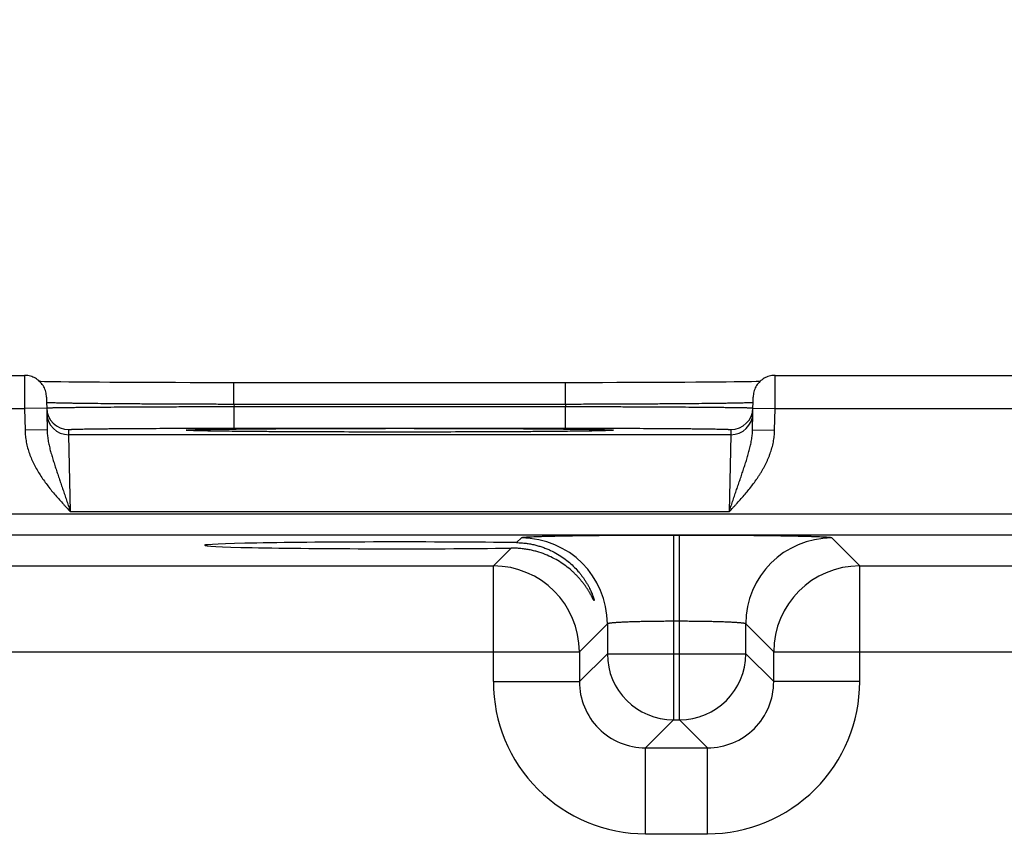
# Model space of a CAD drawing. Header units: inches. Extents: x 0 to 34, y 0 to 22.
# Tile 20 of 70: x 11.32 to 12.213, y 17.359 to 18.107. Entities that reach past the tile are written whole.
import ezdxf

# ---------------------------------------------------------------- set-up
doc = ezdxf.new("R2010")
doc.units = ezdxf.units.IN
doc.header["$LTSCALE"] = 1.87
doc.header["$MEASUREMENT"] = 0
doc.layers.get('0').update_dxf_attribs({"linetype": 'CONTINUOUS'})
doc.layers.add('DIMENSIONS', color=7, linetype='CONTINUOUS')
doc.styles.get("Standard").update_dxf_attribs({"font": 'txt', "width": 0.8})
doc.dimstyles.new('DIMSTYLE_1', dxfattribs={"dimtxt": 0.125, "dimasz": 0.18, "dimexe": 0.18, "dimexo": 0.0625, "dimgap": 0.09, "dimtad": 0, "dimtih": 1, "dimtoh": 1, "dimdec": 3, "dimzin": 4, "dimdsep": 46, "dimtxsty": 'STANDARD', "dimblk": '_FILLED', "dimblk1": '_FILLED', "dimblk2": '_FILLED', "dimcen": 0.09, "dimadec": 0, "dimazin": 0, "dimtp": 0.01, "dimtm": 0.01, "dimtfac": 1, "dimtdec": 3, "dimtofl": 0, "dimtmove": 0, "dimatfit": 3, "dimldrblk": '_FILLED', "dimfxl": 1, "dimtolj": 1, "dimtzin": 4, "dimarcsym": 0})

# ---------------------------------------------------------------- blocks, each defined once
blk = doc.blocks.new('*D11')
at = {"layer": 'DIMENSIONS', "color": 2, "linetype": 'CONTINUOUS'}
blk.add_line((13.07406, 16.12322), (13.07406, 18.47214), dxfattribs=at)
at = {"layer": 'DIMENSIONS', "color": 2, "linetype": 'CONTINUOUS', "insert": (13.01156, 18.53464), "char_height": 0.125, "width": 1.425, "attachment_point": 1, "rotation": 90, "line_spacing_factor": 0.9}
blk.add_mtext('5.810{\\Ftxt.shx;\\W1.000000;\\H0.125000; }[147.57]', dxfattribs=at)
blk = doc.blocks.new('_FILLED')
at = {"color": 0, "linetype": 'BYBLOCK'}
blk.add_solid([(0, 0), (-1, 0.1736), (-1, -0.1736)], dxfattribs=at)
blk = doc.blocks.new('*D12')
at = {"layer": 'DIMENSIONS', "color": 2, "linetype": 'CONTINUOUS'}
blk.add_line((14.27769, 17.73267), (14.27769, 18.47214), dxfattribs=at)
at = {"layer": 'DIMENSIONS', "color": 2, "linetype": 'CONTINUOUS', "insert": (14.21519, 18.53464), "char_height": 0.125, "width": 1.425, "attachment_point": 1, "rotation": 90, "line_spacing_factor": 0.9}
blk.add_mtext('7.014{\\Ftxt.shx;\\W1.000000;\\H0.125000; }[178.15]', dxfattribs=at)

msp = doc.modelspace()

# ---------------------------------------------------------------- linework, layer by layer
at = {"color": 7, "linetype": 'CONTINUOUS'}
for p, q in [((11.07518, 17.78464), (11.3242, 17.78464)), ((11.3242, 17.78464), (11.32438, 17.75464)), ((12.005, 17.75464), (12.00518, 17.78464)), ((12.00518, 17.78464), (12.2542, 17.78464)), ((11.33915, 17.77898), (11.33811, 17.779)), ((11.34253, 17.77891), (11.33915, 17.77898)), ((11.34657, 17.77884), (11.34253, 17.77891)), ((11.35141, 17.77877), (11.34657, 17.77884)), ((11.3573, 17.77869), (11.35141, 17.77877)), ((11.36458, 17.7786), (11.3573, 17.77869)), ((11.37347, 17.77851), (11.36458, 17.7786)), ((11.38405, 17.77841), (11.37347, 17.77851)), ((11.39222, 17.77835), (11.38405, 17.77841)), ((11.40165, 17.77828), (11.39222, 17.77835)), ((11.41243, 17.77822), (11.40165, 17.77828)), ((11.42408, 17.77816), (11.41243, 17.77822)), ((11.43613, 17.77811), (11.42408, 17.77816)), ((11.44859, 17.77806), (11.43613, 17.77811)), ((11.46137, 17.77803), (11.44859, 17.77806)), ((11.47442, 17.778), (11.46137, 17.77803)), ((11.48767, 17.77798), (11.47442, 17.778)), ((11.50107, 17.77796), (11.48767, 17.77798)), ((11.51429, 17.77796), (11.50107, 17.77796)), ((11.51429, 17.75831), (11.51429, 17.77796)), ((11.82161, 17.77796), (11.51429, 17.77796)), ((11.81509, 17.75831), (11.81509, 17.77796)), ((11.8351, 17.77797), (11.82161, 17.77796)), ((11.84844, 17.77799), (11.8351, 17.77797)), ((11.86163, 17.77801), (11.84844, 17.77799)), ((11.87477, 17.77804), (11.86163, 17.77801)), ((11.88715, 17.77808), (11.87477, 17.77804)), ((11.898, 17.77813), (11.88715, 17.77808)), ((11.91166, 17.77819), (11.898, 17.77813)), ((11.92325, 17.77825), (11.91166, 17.77819)), ((11.93331, 17.77832), (11.92325, 17.77825)), ((11.94211, 17.77838), (11.93331, 17.77832)), ((11.95217, 17.77847), (11.94211, 17.77838)), ((11.96064, 17.77855), (11.95217, 17.77847)), ((11.96783, 17.77863), (11.96064, 17.77855)), ((11.97399, 17.77871), (11.96783, 17.77863)), ((11.9792, 17.77878), (11.97399, 17.77871)), ((11.98355, 17.77885), (11.9792, 17.77878)), ((11.98801, 17.77893), (11.98355, 17.77885)), ((11.99127, 17.779), (11.98801, 17.77893)), ((11.3442, 17.76499), (11.34472, 17.73523)), ((11.98466, 17.73523), (11.98518, 17.76499)), ((11.075, 17.75464), (11.32438, 17.75464)), ((11.34437, 17.75499), (11.32438, 17.75464)), ((11.32438, 17.75464), (11.32472, 17.73488)), ((11.3444, 17.75992), (11.34429, 17.75997)), ((11.34437, 17.75507), (11.34449, 17.75511)), ((11.81509, 17.75831), (11.51429, 17.75831)), ((11.51429, 17.75831), (11.51432, 17.75638)), ((11.51432, 17.73673), (11.51432, 17.75638)), ((11.51432, 17.75638), (11.81506, 17.75638)), ((11.81509, 17.75831), (11.81506, 17.75638)), ((11.81506, 17.73673), (11.81506, 17.75638)), ((11.98489, 17.75511), (11.98501, 17.75507)), ((11.98509, 17.75997), (11.98498, 17.75992)), ((11.98501, 17.75499), (12.005, 17.75464)), ((12.00466, 17.73488), (12.005, 17.75464)), ((12.005, 17.75464), (12.25438, 17.75464)), ((11.51432, 17.73673), (11.81506, 17.73673)), ((11.34472, 17.73523), (11.32472, 17.73488)), ((11.36445, 17.73074), (11.36437, 17.73542)), ((11.96493, 17.73074), (11.36445, 17.73074)), ((11.36602, 17.66075), (11.36445, 17.73074)), ((11.47366, 17.73463), (11.47346, 17.73464)), ((11.47393, 17.73461), (11.47366, 17.73463)), ((11.47426, 17.73459), (11.47393, 17.73461)), ((11.47468, 17.73457), (11.47426, 17.73459)), ((11.47546, 17.73454), (11.47468, 17.73457)), ((11.47643, 17.7345), (11.47546, 17.73454)), ((11.47806, 17.73444), (11.47643, 17.7345)), ((11.48019, 17.73438), (11.47806, 17.73444)), ((11.4829, 17.73431), (11.48019, 17.73438)), ((11.48628, 17.73423), (11.4829, 17.73431)), ((11.49043, 17.73415), (11.48628, 17.73423)), ((11.4956, 17.73406), (11.49043, 17.73415)), ((11.50038, 17.73399), (11.4956, 17.73406)), ((11.50609, 17.73392), (11.50038, 17.73399)), ((11.51296, 17.73384), (11.50609, 17.73392)), ((11.52133, 17.73375), (11.51296, 17.73384)), ((11.53177, 17.73366), (11.52133, 17.73375)), ((11.54021, 17.73359), (11.53177, 17.73366)), ((11.55001, 17.73352), (11.54021, 17.73359)), ((11.56124, 17.73346), (11.55001, 17.73352)), ((11.57305, 17.7334), (11.56124, 17.73346)), ((11.5853, 17.73334), (11.57305, 17.7334)), ((11.59796, 17.7333), (11.5853, 17.73334)), ((11.61095, 17.73326), (11.59796, 17.7333)), ((11.62421, 17.73323), (11.61095, 17.73326)), ((11.63767, 17.73321), (11.62421, 17.73323)), ((11.65127, 17.7332), (11.63767, 17.73321)), ((11.66469, 17.73319), (11.65127, 17.7332)), ((11.67811, 17.7332), (11.66469, 17.73319)), ((11.69171, 17.73321), (11.67811, 17.7332)), ((11.70516, 17.73323), (11.69171, 17.73321)), ((11.71837, 17.73326), (11.70516, 17.73323)), ((11.73134, 17.7333), (11.71837, 17.73326)), ((11.74411, 17.73334), (11.73134, 17.7333)), ((11.7564, 17.7334), (11.74411, 17.73334)), ((11.76769, 17.73345), (11.7564, 17.7334)), ((11.77766, 17.73351), (11.76769, 17.73345)), ((11.7862, 17.73357), (11.77766, 17.73351)), ((11.79671, 17.73365), (11.7862, 17.73357)), ((11.80535, 17.73372), (11.79671, 17.73365)), ((11.81273, 17.7338), (11.80535, 17.73372)), ((11.81915, 17.73387), (11.81273, 17.7338)), ((11.82654, 17.73396), (11.81915, 17.73387)), ((11.83275, 17.73405), (11.82654, 17.73396)), ((11.83787, 17.73413), (11.83275, 17.73405)), ((11.84202, 17.73421), (11.83787, 17.73413)), ((11.84537, 17.73428), (11.84202, 17.73421)), ((11.84806, 17.73435), (11.84537, 17.73428)), ((11.85055, 17.73442), (11.84806, 17.73435)), ((11.8524, 17.73448), (11.85055, 17.73442)), ((11.85358, 17.73452), (11.8524, 17.73448)), ((11.85432, 17.73455), (11.85358, 17.73452)), ((11.85493, 17.73458), (11.85432, 17.73455)), ((11.85568, 17.73463), (11.85542, 17.73461)), ((11.85589, 17.73464), (11.85568, 17.73463)), ((11.85604, 17.73465), (11.85589, 17.73464)), ((11.85613, 17.73466), (11.85604, 17.73465)), ((11.96493, 17.73074), (11.96336, 17.66075)), ((11.96501, 17.73542), (11.96493, 17.73074)), ((11.98466, 17.73523), (12.00466, 17.73488)), ((13.97338, 17.65859), (10.30317, 17.65859)), ((11.96336, 17.66075), (11.36602, 17.66075)), ((13.97338, 17.63958), (10.30317, 17.63958)), ((11.91291, 17.63949), (11.91291, 17.47213)), ((11.91847, 17.63949), (11.91291, 17.63949)), ((11.91847, 17.47213), (11.91847, 17.63949)), ((11.77493, 17.63713), (11.77068, 17.63288)), ((12.08182, 17.61176), (12.05645, 17.63713)), ((11.76567, 17.62787), (11.74956, 17.61176)), ((11.15182, 17.61176), (11.74956, 17.61176)), ((11.74956, 17.50675), (11.74956, 17.61176)), ((12.08182, 17.50675), (12.08182, 17.61176)), ((12.08182, 17.61176), (12.67956, 17.61176)), ((11.85292, 17.55914), (11.82755, 17.53377)), ((11.85292, 17.55914), (11.85292, 17.53212)), ((11.91847, 17.56151), (11.91291, 17.56151)), ((11.97846, 17.53212), (11.97846, 17.55914)), ((12.00383, 17.53377), (11.97846, 17.55914)), ((11.07383, 17.53377), (11.82755, 17.53377)), ((11.82755, 17.53377), (11.82755, 17.50675)), ((11.85292, 17.53212), (11.82755, 17.50675)), ((11.85292, 17.53212), (11.97846, 17.53212)), ((11.97846, 17.53212), (12.00383, 17.50675)), ((12.00383, 17.50675), (12.00383, 17.53377)), ((12.00383, 17.53377), (12.75755, 17.53377)), ((11.74956, 17.50675), (11.82755, 17.50675)), ((12.08182, 17.50675), (12.00383, 17.50675)), ((11.91291, 17.47213), (11.88754, 17.44676)), ((11.91291, 17.47213), (11.91847, 17.47213)), ((11.91847, 17.47213), (11.94384, 17.44676)), ((11.88754, 17.36877), (11.88754, 17.44676)), ((11.88754, 17.44676), (11.94384, 17.44676)), ((11.94384, 17.36877), (11.94384, 17.44676)), ((11.88754, 17.36877), (11.94384, 17.36877))]:
    msp.add_line(p, q, dxfattribs=at)
for points in [[(11.3442, 17.76499), (11.34414, 17.7662), (11.34401, 17.76741), (11.3438, 17.76861), (11.34353, 17.76979), (11.34318, 17.77096), (11.34276, 17.7721), (11.34227, 17.77321), (11.34172, 17.7743), (11.3411, 17.77534), (11.34041, 17.77635), (11.33967, 17.77731), (11.33887, 17.77823), (11.33802, 17.7791), (11.33712, 17.77991), (11.33616, 17.78067), (11.33517, 17.78136), (11.33413, 17.782), (11.33306, 17.78257), (11.33195, 17.78308), (11.33081, 17.78351), (11.32966, 17.78388), (11.32848, 17.78418), (11.32728, 17.7844), (11.32607, 17.78455), (11.32486, 17.78463), (11.3242, 17.78464)], [(12.00518, 17.78464), (12.00452, 17.78463), (12.00331, 17.78455), (12.0021, 17.7844), (12.0009, 17.78418), (11.99972, 17.78388), (11.99856, 17.78351), (11.99743, 17.78308), (11.99632, 17.78257), (11.99525, 17.782), (11.99421, 17.78136), (11.99322, 17.78067), (11.99226, 17.77991), (11.99136, 17.7791), (11.99051, 17.77823), (11.98971, 17.77731), (11.98897, 17.77635), (11.98828, 17.77534), (11.98766, 17.7743), (11.98711, 17.77321), (11.98662, 17.7721), (11.9862, 17.77096), (11.98585, 17.76979), (11.98558, 17.76861), (11.98537, 17.76741), (11.98524, 17.7662), (11.98518, 17.76499)], [(11.47346, 17.73464), (11.47332, 17.73465), (11.47327, 17.73466), (11.47323, 17.73466), (11.47321, 17.73466)], [(11.85542, 17.73461), (11.85511, 17.73459), (11.85493, 17.73458)], [(11.85617, 17.73466), (11.85616, 17.73466), (11.85613, 17.73466)]]:
    msp.add_lwpolyline(points, dxfattribs=at)
for centre, radius, start, end in [((11.36436, 17.75542), 0.01999, 181, 181.24361), ((11.36437, 17.75542), 0.02, 181.24469, 270.00129), ((11.96501, 17.75542), 0.02, 269.99869, 358.7553), ((11.96502, 17.75542), 0.01999, 358.75639, 359), ((11.36445, 17.75074), 0.02, 181.00122, 270.0013), ((11.96493, 17.75074), 0.02, 269.99869, 358.99877), ((11.47792, 17.81726), 0.08277, 266.72022, 266.88271), ((11.85157, 17.81528), 0.08079, 273.115, 273.28288), ((11.7749, 17.55911), 0.07802, 0.02091, 89.97909), ((12.05648, 17.55911), 0.07802, 90.02091, 179.97909), ((11.74953, 17.53374), 0.07802, 0.02091, 89.97909), ((12.08185, 17.53374), 0.07802, 90.02091, 179.97909), ((11.91293, 17.53214), 0.06001, 180.02091, 269.97909), ((11.91845, 17.53214), 0.06001, 270.02091, 359.97909), ((11.88753, 17.50674), 0.13797, 179.99628, 270.00372), ((11.8875, 17.50671), 0.05995, 179.96358, 270.03636), ((11.94385, 17.50674), 0.13797, 269.99627, 0.00372), ((11.94388, 17.50671), 0.05995, 269.96358, 0.03636)]:
    msp.add_arc(centre, radius, start, end, dxfattribs=at)
msp.add_ellipse((11.66469, 17.63041), major_axis=(0.17714, 0), ratio=0.017455, start_param=0.92934, end_param=5.318939, dxfattribs=at)
for points, knots in [([(11.51429, 17.75831), (11.50887, 17.75832), (11.49807, 17.75835), (11.48199, 17.7584), (11.46621, 17.75846), (11.45088, 17.75853), (11.43612, 17.75861), (11.42208, 17.7587), (11.40889, 17.7588), (11.39667, 17.75891), (11.38714, 17.75901), (11.38008, 17.75909), (11.37525, 17.75915), (11.37073, 17.75921), (11.36654, 17.75927), (11.36269, 17.75934), (11.3592, 17.7594), (11.35605, 17.75946), (11.35327, 17.75953), (11.35119, 17.75958), (11.3497, 17.75963), (11.34873, 17.75966), (11.34786, 17.75969), (11.34708, 17.75972), (11.3464, 17.75976), (11.34581, 17.75979), (11.34532, 17.75982), (11.34497, 17.75985), (11.34474, 17.75987), (11.34461, 17.75988), (11.3445, 17.7599), (11.34443, 17.75991), (11.3444, 17.75992)], [0, 0, 0, 0, 0.095784, 0.19069, 0.283846, 0.374395, 0.461507, 0.544382, 0.622257, 0.694417, 0.760199, 0.790506, 0.818998, 0.845607, 0.870273, 0.89294, 0.913555, 0.932071, 0.948446, 0.962641, 0.968912, 0.974626, 0.97978, 0.984372, 0.988398, 0.991858, 0.994748, 0.997069, 0.998015, 0.998819, 0.99948, 1, 1, 1, 1]), ([(11.34449, 17.75511), (11.34451, 17.75511), (11.34458, 17.75512), (11.34469, 17.75513), (11.34483, 17.75514), (11.34505, 17.75516), (11.3454, 17.75518), (11.34589, 17.7552), (11.34648, 17.75523), (11.34716, 17.75525), (11.34794, 17.75528), (11.34881, 17.7553), (11.34978, 17.75532), (11.35126, 17.75536), (11.35334, 17.7554), (11.35612, 17.75545), (11.35926, 17.7555), (11.36276, 17.75555), (11.3666, 17.75559), (11.37079, 17.75564), (11.3753, 17.75569), (11.38014, 17.75574), (11.38719, 17.7558), (11.39671, 17.75588), (11.40893, 17.75596), (11.42212, 17.75604), (11.43616, 17.75612), (11.45091, 17.75618), (11.46625, 17.75625), (11.48202, 17.7563), (11.4981, 17.75635), (11.5089, 17.75637), (11.51432, 17.75638)], [0, 0, 0, 0, 0.000513, 0.00117, 0.001969, 0.00291, 0.005223, 0.008105, 0.011558, 0.015577, 0.020162, 0.02531, 0.031018, 0.037282, 0.051466, 0.067829, 0.086334, 0.10694, 0.129598, 0.154257, 0.180859, 0.209345, 0.239649, 0.305427, 0.377589, 0.455472, 0.53836, 0.625491, 0.716064, 0.809247, 0.904183, 1, 1, 1, 1]), ([(11.81506, 17.75638), (11.82048, 17.75637), (11.83128, 17.75635), (11.84736, 17.7563), (11.86313, 17.75625), (11.87847, 17.75618), (11.89322, 17.75612), (11.90726, 17.75604), (11.92045, 17.75596), (11.93267, 17.75588), (11.94219, 17.7558), (11.94924, 17.75574), (11.95408, 17.75569), (11.95859, 17.75564), (11.96278, 17.75559), (11.96662, 17.75555), (11.97012, 17.7555), (11.97326, 17.75545), (11.97604, 17.7554), (11.97812, 17.75536), (11.9796, 17.75532), (11.98057, 17.7553), (11.98144, 17.75528), (11.98222, 17.75525), (11.9829, 17.75523), (11.98349, 17.7552), (11.98398, 17.75518), (11.98432, 17.75516), (11.98455, 17.75514), (11.98469, 17.75513), (11.9848, 17.75512), (11.98487, 17.75511), (11.98489, 17.75511)], [0, 0, 0, 0, 0.095817, 0.190753, 0.283937, 0.37451, 0.461642, 0.54453, 0.622413, 0.694575, 0.760353, 0.790657, 0.819142, 0.845745, 0.870404, 0.893062, 0.913667, 0.932173, 0.948536, 0.962719, 0.968983, 0.974691, 0.979838, 0.984423, 0.988443, 0.991895, 0.994778, 0.99709, 0.998032, 0.998831, 0.999487, 1, 1, 1, 1]), ([(11.98498, 17.75992), (11.98495, 17.75991), (11.98488, 17.7599), (11.98477, 17.75988), (11.98464, 17.75987), (11.98441, 17.75985), (11.98406, 17.75982), (11.98357, 17.75979), (11.98298, 17.75976), (11.9823, 17.75972), (11.98152, 17.75969), (11.98064, 17.75966), (11.97967, 17.75963), (11.97819, 17.75958), (11.97611, 17.75953), (11.97333, 17.75946), (11.97018, 17.7594), (11.96669, 17.75934), (11.96284, 17.75927), (11.95865, 17.75921), (11.95413, 17.75915), (11.9493, 17.75909), (11.94224, 17.75901), (11.93271, 17.75891), (11.92049, 17.7588), (11.9073, 17.7587), (11.89326, 17.75861), (11.8785, 17.75853), (11.86317, 17.75846), (11.84739, 17.7584), (11.83131, 17.75835), (11.82051, 17.75832), (11.81509, 17.75831)], [0, 0, 0, 0, 0.00052, 0.001181, 0.001985, 0.002931, 0.005252, 0.008142, 0.011601, 0.015628, 0.02022, 0.025374, 0.031088, 0.037358, 0.051553, 0.067928, 0.086444, 0.107059, 0.129725, 0.154392, 0.181001, 0.209492, 0.2398, 0.305582, 0.377742, 0.455617, 0.538491, 0.625604, 0.716154, 0.809309, 0.904215, 1, 1, 1, 1]), ([(11.36437, 17.73542), (11.36437, 17.73543), (11.36438, 17.73544), (11.36439, 17.73544), (11.3644, 17.73545), (11.36442, 17.73546), (11.36444, 17.73546), (11.36447, 17.73547), (11.36451, 17.73548), (11.36457, 17.73549), (11.36466, 17.7355), (11.36478, 17.73552), (11.36493, 17.73554), (11.36517, 17.73556), (11.36552, 17.73559), (11.36602, 17.73562), (11.3666, 17.73565), (11.36728, 17.73568), (11.36804, 17.73571), (11.36889, 17.73574), (11.36982, 17.73577), (11.37085, 17.7358), (11.37196, 17.73583), (11.37361, 17.73588), (11.37588, 17.73593), (11.37886, 17.73599), (11.38217, 17.73604), (11.38579, 17.7361), (11.38973, 17.73615), (11.39396, 17.7362), (11.39848, 17.73625), (11.40329, 17.7363), (11.40836, 17.73635), (11.41368, 17.73639), (11.42126, 17.73645), (11.43127, 17.73651), (11.44385, 17.73658), (11.45711, 17.73663), (11.47093, 17.73668), (11.48516, 17.73671), (11.49967, 17.73673), (11.50942, 17.73673), (11.51432, 17.73673)], [0, 0, 0, 0, 0.000131, 0.000181, 0.000239, 0.000381, 0.000559, 0.000772, 0.001022, 0.001308, 0.001992, 0.002823, 0.003803, 0.004933, 0.00764, 0.010943, 0.014842, 0.019334, 0.024416, 0.030084, 0.036336, 0.043168, 0.050577, 0.058558, 0.076217, 0.096098, 0.118154, 0.142337, 0.168589, 0.196842, 0.22703, 0.259083, 0.292922, 0.328463, 0.365622, 0.444439, 0.528606, 0.617319, 0.709715, 0.804909, 0.901983, 1, 1, 1, 1]), ([(11.81506, 17.73673), (11.81996, 17.73673), (11.82971, 17.73673), (11.84422, 17.73671), (11.85845, 17.73668), (11.87227, 17.73663), (11.88553, 17.73658), (11.89811, 17.73651), (11.90812, 17.73645), (11.9157, 17.73639), (11.92102, 17.73635), (11.92609, 17.7363), (11.9309, 17.73625), (11.93542, 17.7362), (11.93965, 17.73615), (11.94359, 17.7361), (11.94721, 17.73604), (11.95052, 17.73599), (11.9535, 17.73593), (11.95577, 17.73588), (11.95742, 17.73583), (11.95853, 17.7358), (11.95956, 17.73577), (11.96049, 17.73574), (11.96134, 17.73571), (11.9621, 17.73568), (11.96278, 17.73565), (11.96336, 17.73562), (11.96386, 17.73559), (11.96421, 17.73556), (11.96445, 17.73554), (11.9646, 17.73552), (11.96472, 17.7355), (11.96481, 17.73549), (11.96487, 17.73548), (11.96491, 17.73547), (11.96494, 17.73546), (11.96496, 17.73546), (11.96498, 17.73545), (11.96499, 17.73544), (11.965, 17.73544), (11.96501, 17.73543), (11.96501, 17.73542)], [0, 0, 0, 0, 0.098017, 0.195091, 0.290285, 0.382681, 0.471394, 0.555561, 0.634378, 0.671538, 0.707078, 0.740917, 0.77297, 0.803158, 0.831411, 0.857662, 0.881847, 0.903903, 0.923783, 0.941441, 0.949423, 0.956832, 0.963664, 0.969916, 0.975584, 0.980666, 0.985158, 0.989057, 0.992361, 0.995068, 0.996198, 0.997178, 0.998009, 0.998692, 0.998978, 0.999228, 0.999441, 0.999619, 0.999761, 0.999819, 0.999869, 1, 1, 1, 1]), ([(11.32472, 17.73488), (11.32474, 17.73398), (11.32481, 17.73217), (11.32512, 17.72856), (11.32581, 17.72408), (11.32706, 17.71879), (11.32871, 17.71362), (11.33071, 17.70856), (11.33303, 17.70365), (11.33561, 17.69887), (11.33844, 17.69423), (11.34147, 17.68973), (11.34467, 17.68534), (11.34802, 17.68106), (11.35149, 17.67688), (11.35504, 17.67278), (11.35806, 17.66941), (11.3605, 17.66673), (11.36295, 17.66407), (11.36479, 17.66207), (11.36602, 17.66075)], [0, 0, 0, 0, 0.031251, 0.062503, 0.124993, 0.187485, 0.249979, 0.312475, 0.374974, 0.437473, 0.499974, 0.562476, 0.624979, 0.687483, 0.749986, 0.81249, 0.874994, 0.906246, 0.937497, 1, 1, 1, 1]), ([(11.34472, 17.73523), (11.34473, 17.73444), (11.3448, 17.73286), (11.34506, 17.72971), (11.3455, 17.72659), (11.34608, 17.72349), (11.34672, 17.72041), (11.34766, 17.71659), (11.34893, 17.71203), (11.3503, 17.70748), (11.35151, 17.70369), (11.3525, 17.70065), (11.35351, 17.6976), (11.3548, 17.69376), (11.35637, 17.68913), (11.35796, 17.68446), (11.35956, 17.67977), (11.36117, 17.67504), (11.36279, 17.67029), (11.3644, 17.66552), (11.36548, 17.66234), (11.36602, 17.66075)], [0, 0, 0, 0, 0.030581, 0.061074, 0.121881, 0.152241, 0.182584, 0.243294, 0.304158, 0.365286, 0.426781, 0.457689, 0.488714, 0.551134, 0.614061, 0.677483, 0.741365, 0.805646, 0.870245, 0.935066, 1, 1, 1, 1]), ([(11.47319, 17.73463), (11.47306, 17.73464), (11.47283, 17.73465), (11.47249, 17.73467), (11.47218, 17.7347), (11.47191, 17.73472), (11.47168, 17.73474), (11.47148, 17.73476), (11.47133, 17.73478), (11.47123, 17.7348), (11.47117, 17.73481), (11.47112, 17.73482), (11.47107, 17.73483), (11.47104, 17.73484), (11.47101, 17.73485), (11.471, 17.73486), (11.47099, 17.73487), (11.47099, 17.73488), (11.47098, 17.73489), (11.47099, 17.73489), (11.47099, 17.7349), (11.471, 17.73491), (11.47102, 17.73492), (11.47104, 17.73493), (11.47108, 17.73494), (11.47112, 17.73495), (11.47118, 17.73496), (11.47124, 17.73497), (11.47131, 17.73498), (11.47139, 17.73499), (11.47147, 17.735), (11.47161, 17.73502), (11.4718, 17.73504), (11.47205, 17.73506), (11.47234, 17.73508), (11.47267, 17.73511), (11.47303, 17.73513), (11.47342, 17.73515), (11.47385, 17.73517), (11.47431, 17.7352), (11.475, 17.73523), (11.47594, 17.73527), (11.47717, 17.73531), (11.47854, 17.73535), (11.48005, 17.7354), (11.48232, 17.73546), (11.48549, 17.73553), (11.48967, 17.73561), (11.49437, 17.73569), (11.49956, 17.73577), (11.50522, 17.73585), (11.51135, 17.73592), (11.51792, 17.73599), (11.52491, 17.73606), (11.53231, 17.73612), (11.5401, 17.73618), (11.54824, 17.73624), (11.55672, 17.73629), (11.56863, 17.73635), (11.58417, 17.73643), (11.60347, 17.73649), (11.62348, 17.73654), (11.64396, 17.73657), (11.65775, 17.73658), (11.66469, 17.73658)], [0, 0, 0, 0, 0.001915, 0.003652, 0.005213, 0.006597, 0.007804, 0.008834, 0.009687, 0.010047, 0.010363, 0.010636, 0.010865, 0.011052, 0.011196, 0.011301, 0.011341, 0.011374, 0.011403, 0.011433, 0.011467, 0.011508, 0.011616, 0.011764, 0.011955, 0.012188, 0.012464, 0.012785, 0.013149, 0.013558, 0.014011, 0.014508, 0.015635, 0.016938, 0.018419, 0.020077, 0.021911, 0.023922, 0.02611, 0.028473, 0.031013, 0.036618, 0.04292, 0.049913, 0.057592, 0.065953, 0.084696, 0.10609, 0.130069, 0.156564, 0.185503, 0.216797, 0.250357, 0.286088, 0.323885, 0.363638, 0.405234, 0.448551, 0.493464, 0.587554, 0.686416, 0.788907, 0.893839, 1, 1, 1, 1]), ([(11.66469, 17.73319), (11.65335, 17.73319), (11.63103, 17.73321), (11.59842, 17.73329), (11.57236, 17.73339), (11.55279, 17.7335), (11.53934, 17.73359), (11.52687, 17.73369), (11.51548, 17.7338), (11.50524, 17.73392), (11.49747, 17.73403), (11.4919, 17.73412), (11.48822, 17.73419), (11.48488, 17.73425), (11.48189, 17.73432), (11.47926, 17.73439), (11.47699, 17.73446), (11.47533, 17.73453), (11.47418, 17.73458), (11.47366, 17.7346), (11.47342, 17.73462)], [0, 0, 0, 0, 0.177808, 0.350093, 0.5115, 0.58654, 0.657016, 0.722378, 0.782121, 0.835775, 0.882929, 0.903948, 0.92321, 0.940677, 0.956313, 0.970085, 0.981972, 0.991951, 0.996218, 1, 1, 1, 1]), ([(11.66469, 17.73658), (11.67162, 17.73658), (11.68541, 17.73657), (11.7059, 17.73654), (11.72591, 17.73649), (11.74521, 17.73643), (11.76075, 17.73635), (11.77266, 17.73629), (11.78114, 17.73624), (11.78928, 17.73618), (11.79706, 17.73612), (11.80446, 17.73606), (11.81146, 17.73599), (11.81803, 17.73592), (11.82416, 17.73585), (11.82982, 17.73577), (11.83501, 17.73569), (11.8397, 17.73561), (11.84389, 17.73553), (11.84706, 17.73546), (11.84933, 17.7354), (11.85084, 17.73535), (11.8522, 17.73531), (11.85344, 17.73527), (11.85438, 17.73523), (11.85507, 17.7352), (11.85553, 17.73517), (11.85596, 17.73515), (11.85635, 17.73513), (11.85671, 17.73511), (11.85704, 17.73508), (11.85732, 17.73506), (11.85758, 17.73504), (11.85777, 17.73502), (11.8579, 17.735), (11.85799, 17.73499), (11.85807, 17.73498), (11.85814, 17.73497), (11.8582, 17.73496), (11.85826, 17.73495), (11.8583, 17.73494), (11.85834, 17.73493), (11.85836, 17.73492), (11.85838, 17.73491), (11.85839, 17.7349), (11.85839, 17.73489), (11.8584, 17.73489), (11.85839, 17.73488), (11.85839, 17.73487), (11.85838, 17.73486), (11.85837, 17.73485), (11.85834, 17.73484), (11.85831, 17.73483), (11.85826, 17.73482), (11.85821, 17.73481), (11.85815, 17.7348), (11.85805, 17.73478), (11.85791, 17.73476), (11.8577, 17.73474), (11.85747, 17.73472), (11.8572, 17.7347), (11.85689, 17.73467), (11.85655, 17.73465), (11.85632, 17.73464), (11.85619, 17.73463)], [0, 0, 0, 0, 0.106159, 0.21109, 0.313578, 0.412439, 0.506529, 0.551441, 0.594757, 0.636353, 0.676106, 0.713903, 0.749635, 0.783195, 0.814489, 0.843429, 0.869925, 0.893903, 0.915298, 0.934044, 0.942405, 0.950084, 0.957078, 0.96338, 0.968985, 0.971526, 0.97389, 0.976078, 0.97809, 0.979925, 0.981583, 0.983064, 0.984367, 0.985494, 0.985991, 0.986444, 0.986853, 0.987218, 0.987538, 0.987815, 0.988049, 0.988239, 0.988388, 0.988496, 0.988537, 0.988572, 0.988601, 0.988631, 0.988664, 0.988703, 0.988808, 0.988952, 0.989138, 0.989367, 0.989639, 0.989956, 0.990316, 0.991168, 0.992198, 0.993405, 0.994788, 0.996349, 0.998086, 1, 1, 1, 1]), ([(11.85595, 17.73462), (11.85571, 17.7346), (11.8552, 17.73458), (11.85405, 17.73453), (11.85239, 17.73446), (11.85012, 17.73439), (11.84748, 17.73432), (11.8445, 17.73425), (11.84116, 17.73419), (11.83748, 17.73412), (11.8319, 17.73403), (11.82414, 17.73392), (11.8139, 17.7338), (11.8025, 17.73369), (11.79003, 17.73359), (11.77659, 17.7335), (11.75702, 17.73339), (11.73096, 17.73329), (11.69835, 17.73321), (11.67603, 17.73319), (11.66469, 17.73319)], [0, 0, 0, 0, 0.003782, 0.008049, 0.018029, 0.029918, 0.043692, 0.059327, 0.076795, 0.096058, 0.117078, 0.164232, 0.217887, 0.27763, 0.342992, 0.413468, 0.488507, 0.649913, 0.822194, 1, 1, 1, 1]), ([(11.96336, 17.66075), (11.9639, 17.66234), (11.96498, 17.66552), (11.96659, 17.67029), (11.96821, 17.67504), (11.96982, 17.67977), (11.97142, 17.68446), (11.97301, 17.68913), (11.97458, 17.69376), (11.97587, 17.6976), (11.97688, 17.70066), (11.97762, 17.70294), (11.97836, 17.70522), (11.97907, 17.70749), (11.97977, 17.70977), (11.98066, 17.7128), (11.98151, 17.71584), (11.98228, 17.71889), (11.98282, 17.72119), (11.9833, 17.72349), (11.98373, 17.72581), (11.9841, 17.72815), (11.98448, 17.73128), (11.98463, 17.73365), (11.98466, 17.73523)], [0, 0, 0, 0, 0.064934, 0.129755, 0.194354, 0.258636, 0.322517, 0.38594, 0.448867, 0.511286, 0.542311, 0.57322, 0.604019, 0.634715, 0.66532, 0.695845, 0.756707, 0.787075, 0.817423, 0.847767, 0.878122, 0.908507, 0.93894, 1, 1, 1, 1]), ([(11.96336, 17.66075), (11.96459, 17.66207), (11.96643, 17.66407), (11.96888, 17.66673), (11.97132, 17.66941), (11.97434, 17.67278), (11.97789, 17.67688), (11.98136, 17.68106), (11.98471, 17.68534), (11.98738, 17.68899), (11.98943, 17.69198), (11.99092, 17.69425), (11.99235, 17.69655), (11.99374, 17.69889), (11.99506, 17.70126), (11.99632, 17.70367), (11.99751, 17.70611), (11.99863, 17.70858), (11.99967, 17.71109), (12.00094, 17.71448), (12.00231, 17.71879), (12.00357, 17.72408), (12.00439, 17.72945), (12.00463, 17.73307), (12.00466, 17.73488)], [0, 0, 0, 0, 0.062502, 0.093753, 0.125005, 0.187507, 0.25001, 0.312513, 0.375016, 0.437518, 0.468771, 0.500023, 0.531275, 0.562527, 0.59378, 0.625032, 0.656284, 0.687536, 0.718788, 0.75004, 0.812534, 0.875025, 0.937514, 1, 1, 1, 1]), ([(11.91291, 17.63949), (11.90845, 17.63949), (11.89957, 17.63949), (11.88636, 17.63945), (11.8734, 17.6394), (11.86081, 17.63932), (11.84872, 17.63922), (11.83722, 17.6391), (11.82645, 17.63897), (11.81796, 17.63884), (11.81159, 17.63872), (11.80718, 17.63863), (11.803, 17.63854), (11.79909, 17.63845), (11.79545, 17.63835), (11.79208, 17.63825), (11.789, 17.63815), (11.78621, 17.63804), (11.78372, 17.63793), (11.78183, 17.63784), (11.78048, 17.63776), (11.77958, 17.63771), (11.77875, 17.63765), (11.77801, 17.63759), (11.77735, 17.63754), (11.77676, 17.63748), (11.77626, 17.63742), (11.77584, 17.63737), (11.77553, 17.63732), (11.77533, 17.63727), (11.77521, 17.63725), (11.77511, 17.63722), (11.77503, 17.63719), (11.77498, 17.63716), (11.77495, 17.63714), (11.77493, 17.63713), (11.77493, 17.63713)], [0, 0, 0, 0, 0.0969, 0.192887, 0.287057, 0.378522, 0.466426, 0.549933, 0.628266, 0.700678, 0.734452, 0.766498, 0.796738, 0.825099, 0.85152, 0.875938, 0.898293, 0.918531, 0.936609, 0.952488, 0.95959, 0.966128, 0.972097, 0.977495, 0.982319, 0.986568, 0.99024, 0.993335, 0.99585, 0.996891, 0.997788, 0.998545, 0.999162, 0.999644, 0.999837, 1, 1, 1, 1]), ([(12.05645, 17.63713), (12.05645, 17.63713), (12.05643, 17.63714), (12.0564, 17.63716), (12.05635, 17.63719), (12.05627, 17.63722), (12.05617, 17.63725), (12.05605, 17.63727), (12.05585, 17.63732), (12.05554, 17.63737), (12.05512, 17.63742), (12.05462, 17.63748), (12.05403, 17.63754), (12.05337, 17.63759), (12.05263, 17.63765), (12.0518, 17.63771), (12.0509, 17.63776), (12.04955, 17.63784), (12.04766, 17.63793), (12.04517, 17.63804), (12.04238, 17.63815), (12.0393, 17.63825), (12.03593, 17.63835), (12.03229, 17.63845), (12.02837, 17.63854), (12.0242, 17.63863), (12.01978, 17.63872), (12.01342, 17.63884), (12.00493, 17.63897), (11.99416, 17.6391), (11.98266, 17.63922), (11.97057, 17.63932), (11.95798, 17.6394), (11.94502, 17.63945), (11.93181, 17.63949), (11.92293, 17.63949), (11.91847, 17.63949)], [0, 0, 0, 0, 0.000163, 0.000356, 0.000838, 0.001455, 0.002212, 0.003109, 0.00415, 0.006665, 0.00976, 0.013432, 0.017681, 0.022505, 0.027903, 0.033872, 0.04041, 0.047512, 0.063391, 0.081469, 0.101707, 0.124062, 0.14848, 0.174901, 0.203262, 0.233502, 0.265548, 0.299322, 0.371734, 0.450067, 0.533574, 0.621478, 0.712943, 0.807113, 0.9031, 1, 1, 1, 1]), ([(11.77068, 17.63288), (11.77212, 17.63287), (11.77495, 17.63275), (11.77913, 17.63233), (11.78319, 17.6317), (11.78711, 17.63087), (11.7909, 17.62986), (11.79455, 17.62868), (11.79805, 17.62734), (11.80249, 17.6254), (11.80768, 17.62266), (11.81341, 17.61892), (11.81857, 17.61486), (11.82317, 17.61056), (11.8266, 17.60679), (11.82907, 17.60372), (11.83077, 17.60144), (11.83235, 17.59915), (11.83379, 17.59688), (11.8351, 17.59465), (11.83629, 17.59246), (11.83735, 17.59035), (11.83828, 17.58833), (11.83896, 17.58673), (11.83943, 17.58552), (11.83975, 17.58469), (11.84003, 17.58391), (11.84027, 17.58319), (11.84048, 17.58254), (11.84065, 17.58197), (11.84077, 17.58154), (11.84084, 17.58123), (11.84089, 17.58104), (11.84092, 17.58088), (11.84094, 17.58073), (11.84096, 17.58061), (11.84096, 17.58054), (11.84096, 17.58051)], [0, 0, 0, 0, 0.04585, 0.090642, 0.134403, 0.177163, 0.218957, 0.259821, 0.299794, 0.338911, 0.414697, 0.48745, 0.55736, 0.624535, 0.688975, 0.720135, 0.750539, 0.780132, 0.808839, 0.836556, 0.863148, 0.888433, 0.912175, 0.934071, 0.944209, 0.953735, 0.962586, 0.970697, 0.977998, 0.984417, 0.989886, 0.992242, 0.994338, 0.996165, 0.99772, 0.998998, 1, 1, 1, 1]), ([(11.84096, 17.58051), (11.84096, 17.5805), (11.84096, 17.58047), (11.84095, 17.58044), (11.84095, 17.58042), (11.84094, 17.5804), (11.84092, 17.58039), (11.84091, 17.58038), (11.84089, 17.58038), (11.84087, 17.58039), (11.84084, 17.58041), (11.84082, 17.58043), (11.84079, 17.58046), (11.84075, 17.58052), (11.84069, 17.5806), (11.84061, 17.58072), (11.84052, 17.58086), (11.84042, 17.58103), (11.84031, 17.58122), (11.84019, 17.58144), (11.84005, 17.58168), (11.83991, 17.58194), (11.83976, 17.58222), (11.83955, 17.58263), (11.83925, 17.58319), (11.83886, 17.58391), (11.83844, 17.58468), (11.83798, 17.58551), (11.83749, 17.58639), (11.83696, 17.58731), (11.8364, 17.58826), (11.8358, 17.58924), (11.83517, 17.59025), (11.83427, 17.59164), (11.83305, 17.59343), (11.83148, 17.59559), (11.82977, 17.59778), (11.82793, 17.59999), (11.82594, 17.60219), (11.82382, 17.60438), (11.82076, 17.6073), (11.81658, 17.61084), (11.81104, 17.6148), (11.80491, 17.61843), (11.79818, 17.62164), (11.79215, 17.62385), (11.78704, 17.62531), (11.78302, 17.62624), (11.77886, 17.62699), (11.77457, 17.62752), (11.77016, 17.62784), (11.76718, 17.62788), (11.76567, 17.62787)], [0, 0, 0, 0, 0.000407, 0.000745, 0.001019, 0.001236, 0.001414, 0.001582, 0.001774, 0.002013, 0.002313, 0.00268, 0.003117, 0.003625, 0.004857, 0.006379, 0.008187, 0.010276, 0.012639, 0.015269, 0.018157, 0.021294, 0.024671, 0.028279, 0.036149, 0.044829, 0.054249, 0.064342, 0.075047, 0.08631, 0.098081, 0.110317, 0.12298, 0.136037, 0.163217, 0.191665, 0.221238, 0.25183, 0.283363, 0.315782, 0.34905, 0.418035, 0.490271, 0.565822, 0.644839, 0.72753, 0.770338, 0.814155, 0.859007, 0.90492, 0.951913, 1, 1, 1, 1]), ([(11.91291, 17.56151), (11.91097, 17.56151), (11.90711, 17.5615), (11.90136, 17.56146), (11.89572, 17.56141), (11.89025, 17.56133), (11.88499, 17.56123), (11.88076, 17.56113), (11.87753, 17.56104), (11.87451, 17.56095), (11.87097, 17.56082), (11.86704, 17.56066), (11.86402, 17.5605), (11.86183, 17.56036), (11.86037, 17.56026), (11.85903, 17.56016), (11.85782, 17.56005), (11.85673, 17.55995), (11.85578, 17.55984), (11.85508, 17.55974), (11.85458, 17.55966), (11.85425, 17.55961), (11.85397, 17.55955), (11.85371, 17.55949), (11.85349, 17.55943), (11.85331, 17.55938), (11.85318, 17.55933), (11.85309, 17.55929), (11.85304, 17.55926), (11.85299, 17.55923), (11.85295, 17.55919), (11.85292, 17.55916), (11.85292, 17.55914)], [0, 0, 0, 0, 0.096721, 0.192531, 0.286526, 0.377821, 0.465558, 0.548911, 0.588698, 0.627098, 0.699386, 0.765099, 0.823624, 0.850019, 0.87442, 0.89677, 0.91702, 0.935124, 0.951044, 0.964747, 0.97076, 0.976211, 0.981098, 0.985422, 0.989184, 0.992389, 0.995043, 0.996169, 0.997166, 0.998038, 0.998793, 1, 1, 1, 1]), ([(11.97846, 17.55914), (11.97845, 17.55916), (11.97843, 17.55919), (11.97839, 17.55923), (11.97834, 17.55926), (11.97829, 17.55929), (11.9782, 17.55933), (11.97807, 17.55938), (11.97789, 17.55943), (11.97767, 17.55949), (11.97741, 17.55955), (11.97713, 17.55961), (11.9768, 17.55966), (11.9763, 17.55974), (11.9756, 17.55984), (11.97464, 17.55995), (11.97356, 17.56005), (11.97235, 17.56016), (11.97101, 17.56026), (11.96955, 17.56036), (11.96736, 17.5605), (11.96434, 17.56066), (11.9604, 17.56082), (11.95687, 17.56095), (11.95385, 17.56104), (11.95062, 17.56113), (11.94639, 17.56123), (11.94113, 17.56133), (11.93565, 17.56141), (11.93002, 17.56146), (11.92427, 17.5615), (11.92041, 17.56151), (11.91847, 17.56151)], [0, 0, 0, 0, 0.001207, 0.001962, 0.002834, 0.003831, 0.004957, 0.007611, 0.010816, 0.014578, 0.018902, 0.023789, 0.02924, 0.035253, 0.048956, 0.064876, 0.08298, 0.10323, 0.12558, 0.149981, 0.176376, 0.234901, 0.300614, 0.372902, 0.411302, 0.451089, 0.534442, 0.622179, 0.713474, 0.807469, 0.903279, 1, 1, 1, 1])]:
    msp.add_open_spline(points, degree=3, knots=knots, dxfattribs=at)

# ---------------------------------------------------------------- dimensions: what is measured, and where the dimension line sits
at = {"layer": 'DIMENSIONS', "color": 2, "linetype": 'CONTINUOUS'}
for feature_location, offset, origin, picture, middle in [((13.07406, 16.12322), (0, 2.34892), (7.26406, 16.06072), '*D11', (13.07406, 19.24714)), ((14.27769, 17.73267), (0, 0.73946), (7.26406, 17.67017), '*D12', (14.27769, 19.24714))]:
    dim = msp.add_ordinate_dim(feature_location=feature_location, offset=offset, dtype=1, origin=origin, dimstyle='DIMSTYLE_1', dxfattribs=at)
    dim.commit()
    dim.dimension.update_dxf_attribs({"geometry": picture, "text_midpoint": middle})

doc.saveas('drawing.dxf')
